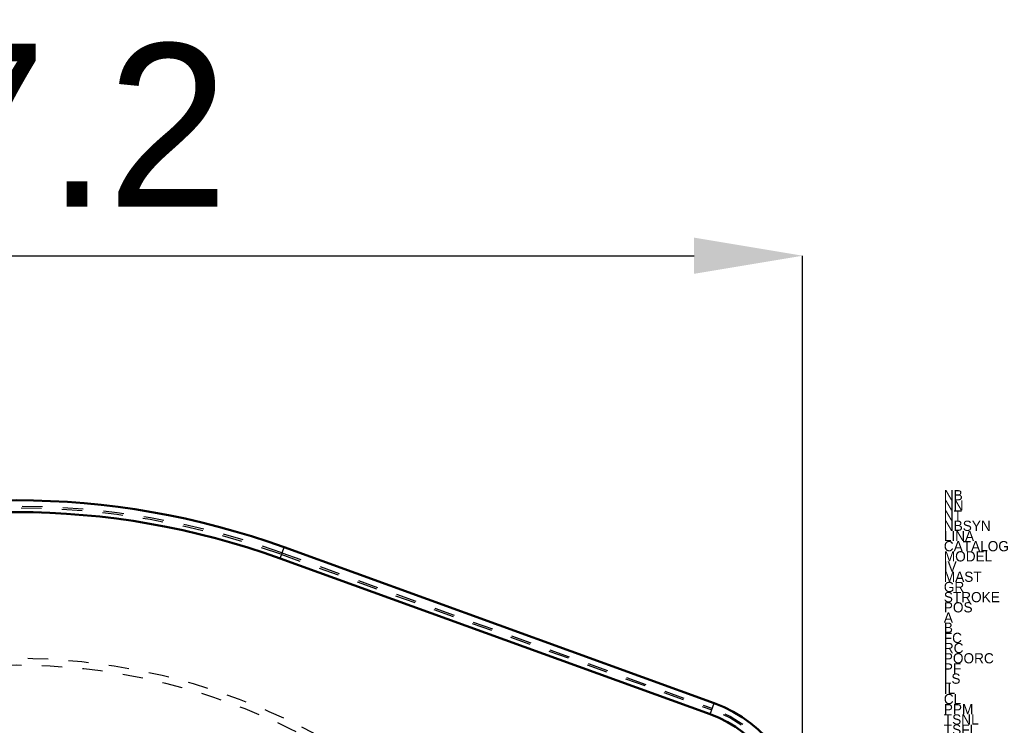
# Model space of a CAD drawing. Header units: millimetres. Extents: x -2 to 963, y 0 to 312.
# Tile 12 of 12: x 915 to 963, y 265 to 300. Entities that reach past the tile are written whole.
import ezdxf

# ---------------------------------------------------------------- set-up
doc = ezdxf.new("R2010")
doc.units = ezdxf.units.MM
doc.linetypes.add('Dashed', pattern=[2, 1, -1])
for name, color, linetype, lineweight in [('am_0', 7, 'Continuous', 50), ('am_12', 3, 'Continuous', 25), ('am_3', 6, 'Dashed', 25), ('am_6', 2, 'Continuous', 35), ('am_8', 3, 'Continuous', 25)]:
    doc.layers.add(name, color=color, linetype=linetype, lineweight=lineweight)
doc.dimstyles.new('ISO-25', dxfattribs={"dimtxt": 2.5, "dimasz": 2.5, "dimexe": 1.25, "dimexo": 0.625, "dimtad": 1, "dimtxsty": 'Standard', "dimcen": 2.5, "dimadec": 0, "dimazin": 0, "dimtfac": 1, "dimtmove": 0, "dimatfit": 3, "dimfxl": 1, "dimarcsym": 0})

# ---------------------------------------------------------------- blocks, each defined once
blk = doc.blocks.new('6_ID1012G5A404570000L5000T_0_in_ID10K_12_G4A_40_457_0000L50_0__1000')
at = {"layer": 'am_0'}
for p, q in [((928.012, 273.764), (949.13, 266.117)), ((927.815, 273.218), (948.933, 265.572))]:
    blk.add_line(p, q, dxfattribs=at)
for centre, radius, start, end in [((914.87, 237.47), 38.6, 70.0945, 109.9055), ((914.87, 237.47), 38.02, 70.0945, 109.9055), ((946.89, 259.93), 6.58, 0, 70.0945), ((946.89, 259.93), 6, 360, 70.0945)]:
    blk.add_arc(centre, radius, start, end, dxfattribs=at)
at = {"layer": 'am_12'}
for p, q in [((927.815, 273.218), (928.012, 273.764)), ((948.933, 265.572), (949.13, 266.117))]:
    blk.add_line(p, q, dxfattribs=at)
at = {"layer": 'am_3'}
for p, q in [((948.955, 265.574), (927.76, 273.217)), ((927.818, 273.229), (948.937, 265.582)), ((927.845, 273.426), (949.005, 265.79)), ((927.895, 273.498), (949.01, 265.864))]:
    blk.add_line(p, q, dxfattribs=at)
for centre, radius, start, end in [((914.87, 237.47), 38.31, 70.1238, 109.8762), ((914.87, 237.47), 38.225, 70.1582, 109.8418), ((914.87, 237.47), 38.031, 70.0945, 109.9055), ((914.87, 237.47), 38, 70.1714, 109.8286), ((914.87, 237.47), 30.838, 42.5197, 137.4803), ((914.87, 237.469), 30.507, 40.7098, 139.2902), ((946.865, 259.93), 6.31, 360, 70.1238), ((946.89, 259.93), 6.011, 360, 70.0945), ((946.92, 259.93), 6, 360, 70.1714), ((946.89, 259.93), 6.23, 359.9852, 70.1582)]:
    blk.add_arc(centre, radius, start, end, dxfattribs=at)
at = {"layer": 'am_6'}
for tag, p, flags in [('NB', (960.4, 276.07), 8), ('NN', (960.4, 275.57), 8), ('NT', (960.4, 275.07), 8), ('NBSYN', (960.4, 274.57), 8), ('LINA', (960.4, 274.07), 8), ('CATALOG', (960.4, 273.57), 8), ('MODEL', (960.4, 273.07), 8), ('IV', (960.4, 272.57), 8), ('MAST', (960.4, 272.07), 8), ('GR', (960.4, 271.57), 8), ('STROKE', (960.4, 271.07), 8), ('POS', (960.4, 270.57), 8), ('FC', (960.4, 270.07), 8), ('RC', (960.4, 269.57), 8), ('POORC', (960.4, 269.07), 8), ('PF', (960.4, 268.57), 8), ('LS', (960.4, 268.07), 8), ('IL', (960.4, 267.57), 8), ('OPTION', (960.4, 267.07), 8), ('CL', (960.4, 266.57), 8), ('TEXT', (960.4, 266.07), 8), ('PSOL_0', (960.4, 265.07), 9), ('PSOL_1', (960.4, 264.57), 9), ('PSOL_2', (960.4, 264.07), 9), ('PSOL_3', (960.4, 263.57), 9), ('PSOL_4', (960.4, 263.07), 9)]:
    blk.add_attdef(tag, p, '', height=0.5, dxfattribs=dict(at, flags=flags))
blk = doc.blocks.new('*D16')
at = {"layer": 'am_8', "color": 0, "lineweight": -2}
for p, q in [((876.27, 259.93), (876.27, 288.07)), ((881.603, 288.07), (948.137, 288.07)), ((953.47, 259.93), (953.47, 288.07))]:
    blk.add_line(p, q, dxfattribs=at)
at = {"layer": 'am_8', "color": 0}
for points in [[(881.603, 288.959), (881.603, 287.181), (876.27, 288.07)], [(948.137, 287.181), (948.137, 288.959), (953.47, 288.07)]]:
    blk.add_solid(points, dxfattribs=at)
at = {"layer": 'Defpoints', "color": 0}
for p in [(953.47, 284.07), (876.27, 259.93), (953.47, 259.93)]:
    blk.add_point(p, dxfattribs=at)
at = {"layer": 'am_8', "color": 0, "insert": (914.87, 294.47), "char_height": 8, "attachment_point": 5}
blk.add_mtext('77.2', dxfattribs=at)

msp = doc.modelspace()

# ---------------------------------------------------------------- block references
msp.add_blockref('6_ID1012G5A404570000L5000T_0_in_ID10K_12_G4A_40_457_0000L50_0__1000', (0, 0))

# ---------------------------------------------------------------- texts
at = {"layer": 'am_6', "flags": 8}
for tag, p, s in [('NB', (960.4, 276.07), 'ID10K-12-G4A-40-457-0000L50(0)'), ('NN', (960.4, 275.57), 'ID10K'), ('NT', (960.4, 275.07), 'Actuator'), ('NBSYN', (960.4, 274.57), '$CNSORDERNO.($POS.)'), ('LINA', (960.4, 274.07), 'ID10K-12-G4A-40-457-0000L50'), ('CATALOG', (960.4, 273.57), 'MOTECK'), ('MODEL', (960.4, 273.07), 'ID10K'), ('IV', (960.4, 272.57), '12: 12V DC'), ('MAST', (960.4, 272.07), 'G4A: 4500rpm / 4mm pitch / ACME screw'), ('GR', (960.4, 271.57), '40: 40:1'), ('STROKE', (960.4, 271.07), '457: 457mm (18”)'), ('POS', (960.4, 270.57), '0'), ('A', (960.4, 270.07), '765'), ('B', (960.4, 269.57), '1222'), ('FC', (960.4, 269.07), '0: Standard'), ('RC', (960.4, 268.57), '0: Standard'), ('POORC', (960.4, 268.07), '0: 0° (Standard)'), ('PF', (960.4, 267.57), '0: None'), ('LS', (960.4, 267.07), 'L: Limit switches'), ('IL', (960.4, 266.57), '5: IP65(Standard)'), ('CL', (960.4, 266.07), '0: 250mm straight'), ('PPM', (960.4, 265.57), '7000'), ('TSNL', (960.4, 265.07), '7'), ('TSFL', (960.4, 264.57), '5.5')]:
    msp.add_attdef(tag, p, s, height=0.5, dxfattribs=at)

# ---------------------------------------------------------------- dimensions: what is measured, and where the dimension line sits
at = {"layer": 'am_8'}
dim = msp.add_linear_dim(base=(953.47, 288.07), p1=(876.27, 259.93), p2=(953.47, 259.93), text='77.2', dimstyle='ISO-25', override={"dimtxt": 8, "dimasz": 5.333333, "dimexe": 0, "dimexo": 0, "dimgap": 2.4}, dxfattribs=at)
dim.commit()
dim.dimension.update_dxf_attribs({"geometry": '*D16', "text_midpoint": (914.87, 288.07), "dimtype": 160})

doc.saveas('drawing.dxf')
